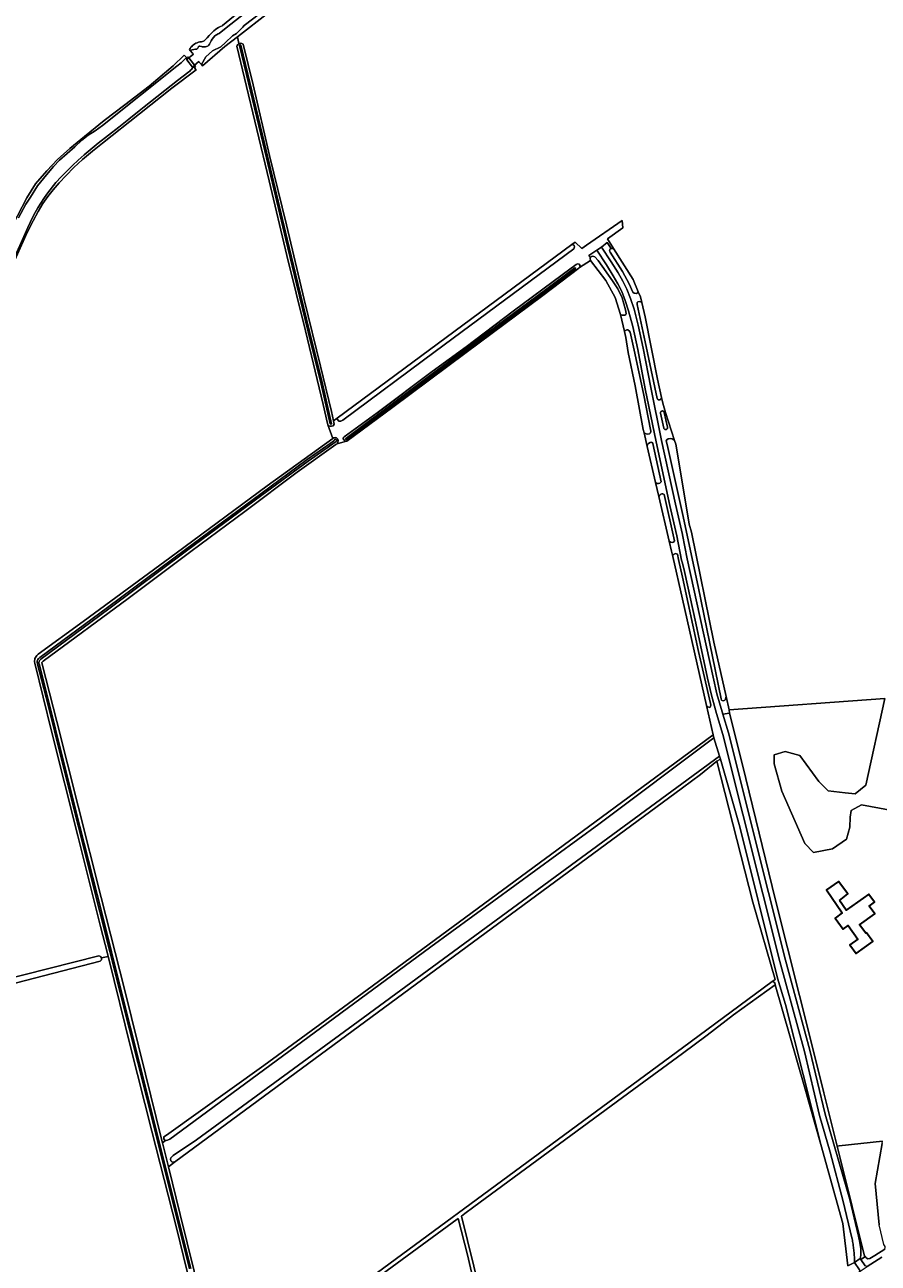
# Model space of a CAD drawing. Header units: metres. Extents: x 152737 to 157444, y 374779 to 378487.
# Tile 17 of 95: x 154656 to 155103, y 375383 to 376032. Entities that reach past the tile are written whole.
import ezdxf
from ezdxf.enums import TextEntityAlignment as Align

# ---------------------------------------------------------------- set-up
doc = ezdxf.new("R2010")
doc.units = ezdxf.units.M
for name, color, linetype, lineweight in [('B-XX-OG-BEBOUWING-GV', 7, 'Continuous', 35), ('B-XX-OG-BEBOUWING-T18', 10, 'Continuous', 18), ('B-XX-OG-TERREIN_CULTUURSCHEIDING-GV', 7, 'Continuous', 18), ('B-XX-OG-TOPOGRAFIE-GV', 7, 'Continuous', 18), ('B-XX-OG-TOPOGRAFIE-T18', 10, 'Continuous', 18), ('B-XX-OG-WATER-GV', 130, 'Continuous', 18), ('B-XX-OG-WATER_SLOOT-GV', 120, 'Continuous', 18), ('B-XX-OG-WEG-GV', 7, 'Continuous', 18)]:
    doc.layers.add(name, color=color, linetype=linetype, lineweight=lineweight)
doc.styles.add('NLCS-ISO-M-T18', font='NLCS-ISO.ttf', dxfattribs={"height": 1.8})

msp = doc.modelspace()

# ---------------------------------------------------------------- linework, layer by layer
at = {"layer": 'B-XX-OG-BEBOUWING-GV'}
msp.add_lwpolyline([(155082.174, 375573.074), (155086.669, 375576.502), (155081.789, 375583.111), (155075.393, 375578.586), (155083.699, 375566.563), (155079.973, 375563.871), (155084.18, 375558.054), (155086.76, 375559.922), (155091.828, 375552.868), (155087.697, 375549.878), (155091.003, 375545.309), (155099.753, 375551.64), (155096.429, 375556.234), (155096.015, 375555.935), (155092.785, 375560.399), (155100.652, 375566.091), (155097.722, 375570.142), (155100.601, 375572.222), (155097.671, 375576.272), (155097.572, 375576.408), (155085.792, 375567.932)], close=True, dxfattribs=at)
at = {"layer": 'B-XX-OG-TERREIN_CULTUURSCHEIDING-GV'}
for points in [[(154649.398, 375926.838), (154656.85, 375940.905), (154661.349, 375948.323), (154667.197, 375955.066), (154672.839, 375960.969), (154679.325, 375966.849), (154686.985, 375973.156), (154697.353, 375981.418), (154708.065, 375989.657), (154720.778, 375999.359), (154733.382, 376010.084), (154739.197, 376015.726), (154740.382, 376014.425), (154740.53, 376014.263), (154741.178, 376014.806), (154741.564, 376014.318), (154742.524, 376015.011), (154744.094, 376016.143), (154743.581, 376016.751), (154742.361, 376018.196), (154741.925, 376018.628), (154742.252, 376019.227), (154742.646, 376019.783), (154743.103, 376020.289), (154743.616, 376020.739), (154744.108, 376021.082), (154744.685, 376021.527), (154745.307, 376021.906), (154745.966, 376022.215), (154746.656, 376022.45), (154747.367, 376022.608), (154747.804, 376022.666), (154748.294, 376022.678), (154748.785, 376022.769), (154749.256, 376022.937), (154749.694, 376023.178), (154750.22, 376023.615), (154751.165, 376024.8), (154752.192, 376025.959), (154753.276, 376027.063), (154754.417, 376028.11), (154754.742, 376028.39), (154755.515, 376029.066), (154756.338, 376029.681), (154757.206, 376030.23), (154758.115, 376030.71), (154759.057, 376031.117), (154759.293, 376031.206), (154771.618, 376041.414)], [(154783.673, 376038.107), (154767.016, 376025.279), (154767.853, 376021.786), (154768.609, 376021.957), (154769.371, 376021.813), (154770.012, 376021.376), (154775.232, 376000.215), (154783.912, 375963.112), (154792.69, 375926.797), (154801.977, 375887.717), (154810.606, 375852.863), (154816.319, 375829.146), (154817.312, 375824.162), (154819.202, 375825.56), (154942.113, 375916.458), (154943.775, 375917.687), (154947.412, 375914.422), (154949.851, 375916.178), (154968.45, 375929.054), (154968.844, 375925.281), (154960.745, 375919.568), (154963.937, 375914.517), (154974.197, 375898.281), (154976.892, 375891.775), (154977.984, 375889.139), (154978.704, 375886.107), (154980.465, 375878.691), (154986.967, 375845.986), (154989.089, 375836.361), (154989.71, 375833.547), (154991.179, 375828.649), (154995.898, 375813.924), (154996.529, 375811.957), (155000, 375791.247), (155003.535, 375770.155), (155004.756, 375765.856), (155016.517, 375708.268), (155022.898, 375679.941), (155024.483, 375672.903), (155105.979, 375678.787)], [(154575.818, 375514.089), (154694.556, 375544.125), (154695.043, 375543.955), (154695.447, 375543.713), (154695.83, 375543.087), (154695.841, 375543.03), (154699.352, 375543.693), (154698.967, 375545.24), (154695.405, 375559.535), (154683.557, 375607.012), (154669.652, 375661.812), (154660.923, 375697.416), (154660.842, 375698.014), (154660.841, 375698.617), (154660.92, 375699.215), (154661.077, 375699.797), (154661.31, 375700.354), (154661.615, 375700.875), (154661.985, 375701.351), (154662.657, 375701.967), (154686.302, 375719.18), (154734.946, 375755.014), (154782.657, 375790.15), (154817.053, 375814.94), (154814.325, 375822.093), (154814.128, 375822.744), (154811.88, 375832.846), (154802.686, 375871.41), (154792.979, 375910.817), (154783.717, 375949.835), (154770.699, 376003.563), (154766.765, 376020.37), (154766.837, 376020.658), (154767.227, 376021.328), (154767.853, 376021.786), (154767.016, 376025.279), (154760.486, 376020.249), (154748.737, 376010.163), (154748.181, 376010.814), (154747.1, 376012.077), (154746.888, 376012.324), (154744.617, 376010.456), (154744.793, 376010.233), (154745.137, 376009.798), (154744.494, 376009.289), (154745.45, 376007.927), (154732.695, 375998.468), (154715.788, 375984.976), (154696.422, 375969.588), (154691.173, 375965.492), (154686.037, 375961.032), (154681.386, 375956.841), (154677.374, 375952.707), (154673.728, 375948.751), (154670.576, 375945.198), (154667.824, 375941.596), (154665.216, 375938.013), (154662.731, 375933.756), (154660.174, 375928.898), (154657.032, 375922.838), (154646.86, 375900.163)], [(155149.236, 375612.926), (155093.693, 375623.149), (155088.271, 375620.151), (155087.849, 375616.783), (155087.636, 375611.519), (155085.95, 375605.204), (155078.58, 375600.154), (155068.684, 375598.262), (155064.054, 375602.896), (155052.063, 375630.269), (155048.068, 375644.586), (155048.069, 375649.428), (155053.754, 375651.111), (155061.543, 375649.003), (155071.433, 375635.315), (155076.274, 375630.471), (155085.116, 375629.415), (155090.379, 375628.992), (155095.979, 375633.502), (155105.979, 375678.787), (155024.483, 375672.903), (155024.731, 375671.242), (155024.967, 375669.946), (155033.225, 375637.036), (155048.741, 375573.176), (155067.621, 375498.321), (155074.085, 375472.372), (155081.001, 375444.452), (155082.018, 375444.567), (155104.814, 375447.139)], [(155105.979, 375678.787), (155095.979, 375633.502), (155090.379, 375628.992), (155085.116, 375629.415), (155076.274, 375630.471), (155071.433, 375635.315), (155061.543, 375649.003), (155053.754, 375651.111), (155048.069, 375649.428), (155048.068, 375644.586), (155052.063, 375630.269), (155064.054, 375602.896), (155068.684, 375598.262), (155078.58, 375600.154), (155085.95, 375605.204), (155087.636, 375611.519), (155087.849, 375616.783), (155088.271, 375620.151), (155093.693, 375623.149), (155149.236, 375612.926)], [(154746.385, 375355.946), (154735.116, 375401.772), (154722.287, 375452.267), (154711.119, 375496.466), (154699.655, 375542.476), (154699.352, 375543.693), (154695.841, 375543.03), (154695.931, 375542.562), (154695.85, 375541.976), (154695.21, 375541.327), (154606.776, 375518.482)], [(155086.581, 375381.864), (155084.054, 375403.945), (155072.394, 375445.246), (155063.845, 375475.528), (155048.546, 375528.885), (155026.731, 375513.208), (155013.038, 375502.537), (155000, 375492.951), (154974.554, 375474.241), (154929.677, 375441.243), (154890.772, 375412.637), (154886.166, 375409.251), (154884.294, 375407.874), (154932.306, 375213.134)], [(155104.53, 375445.906), (155100.886, 375424.973), (155102.961, 375403.189)], [(154894.148, 375358.814), (154887.439, 375387.481), (154882.559, 375406.563), (154882.073, 375406.24), (154837.634, 375373.566)], [(155106, 375390.596), (155100.727, 375387.162), (155098.055, 375385.59), (155096.985, 375385.523), (155096.18, 375385.93), (155095.807, 375386.71), (155093.441, 375385.122), (155095.681, 375381.822)], [(155092.712, 375379.651), (155090.081, 375383.601), (155086.581, 375381.864)], [(155096.782, 375381.521), (155104.361, 375386.382)]]:
    msp.add_lwpolyline(points, dxfattribs=at)
for points in [[(154740.53, 376014.263), (154740.54, 376014.028), (154740.574, 376013.253), (154741.564, 376014.318), (154741.178, 376014.806)], [(154744.494, 376009.289), (154745.137, 376009.798), (154744.793, 376010.233), (154744.617, 376010.456), (154743.603, 376009.333)], [(154814.325, 375822.093), (154817.053, 375814.94), (154817.605, 375815.365), (154818.287, 375815.504), (154818.961, 375815.329), (154819.616, 375814.67), (154819.793, 375813.832), (154819.654, 375812.986), (154819.217, 375812.248), (154823.522, 375813.436), (154823.288, 375813.724), (154822.494, 375814.786), (154822.468, 375815.284), (154822.973, 375815.828), (154840.208, 375828.417), (154868.986, 375850.083), (154886.851, 375863.022), (154911.367, 375881.679), (154937.061, 375900.621), (154944.326, 375906.13), (154945.165, 375906.505), (154946.03, 375906.195), (154946.438, 375905.372), (154946.162, 375904.495), (154951.862, 375908.182), (154951.757, 375909.294), (154951.878, 375909.738), (154951.077, 375910.838), (154955.136, 375913.49), (154957.63, 375915.156), (154960.54, 375917.593), (154962.689, 375914.427), (154962.963, 375914.503), (154963.937, 375914.517), (154960.745, 375919.568), (154968.844, 375925.281), (154968.45, 375929.054), (154949.851, 375916.178), (154947.412, 375914.422), (154943.775, 375917.687), (154942.113, 375916.458), (154942.873, 375916.442), (154943.277, 375916.038), (154943.479, 375915.311), (154943.196, 375914.261), (154870.57, 375860.473), (154822.233, 375824.492), (154821.183, 375824.048), (154820.133, 375824.129), (154819.487, 375824.896), (154819.202, 375825.56), (154817.312, 375824.162), (154817.639, 375822.521), (154817.186, 375821.648), (154816.298, 375821.356), (154815.434, 375821.37), (154814.794, 375821.6)], [(155021.107, 375670.614), (155024.731, 375671.242), (155024.483, 375672.903), (155022.898, 375679.941), (155022.632, 375678.712), (155022.495, 375678.243), (155022.182, 375677.891), (155021.497, 375677.676), (155020.832, 375677.715), (155020.539, 375678.009), (155020.367, 375678.609), (155008.215, 375737.487), (155000, 375775.655), (154997.295, 375788.225), (154991.938, 375811.889), (154991.531, 375813.72), (154991.773, 375814.326), (154992.54, 375814.73), (154993.51, 375815.013), (154994.67, 375814.861), (154995.438, 375814.276), (154995.898, 375813.924), (154991.179, 375828.649), (154989.71, 375833.547), (154989.089, 375836.361), (154988.652, 375835.618), (154988.602, 375835.547), (154988.545, 375835.48), (154988.483, 375835.419), (154988.416, 375835.363), (154988.344, 375835.314), (154988.268, 375835.271), (154988.189, 375835.234), (154988.107, 375835.205), (154988.022, 375835.183), (154987.936, 375835.169), (154987.849, 375835.162), (154987.762, 375835.163), (154987.675, 375835.171), (154987.589, 375835.187), (154987.505, 375835.21), (154987.424, 375835.24), (154987.345, 375835.278), (154987.269, 375835.322), (154987.198, 375835.372), (154987.132, 375835.429), (154987.071, 375835.491), (154987.015, 375835.558), (154986.966, 375835.63), (154986.923, 375835.706), (154986.886, 375835.786), (154986.857, 375835.868), (154986.835, 375835.952), (154980.491, 375865.624), (154976.398, 375885.046), (154976.259, 375885.923), (154976.289, 375886.165), (154976.713, 375886.539), (154977.279, 375886.64), (154978.026, 375886.6), (154978.704, 375886.107), (154977.984, 375889.139), (154976.892, 375891.775), (154976.572, 375891.163), (154975.986, 375890.9), (154974.775, 375891.082), (154974.088, 375891.667), (154972.049, 375895.948), (154968.697, 375902.348), (154962.196, 375912.565), (154961.913, 375913.251), (154961.954, 375913.776), (154962.236, 375914.301), (154962.689, 375914.427), (154960.54, 375917.593), (154957.63, 375915.156), (154962.751, 375907.492), (154966.37, 375901.631), (154968.89, 375897.308), (154970.96, 375893.072), (154972.862, 375888.331), (154974.727, 375882.708), (154976.903, 375874.265), (154979.541, 375862.252), (154983.433, 375841.592), (154989.138, 375813.923), (154996.414, 375780.576), (155000, 375764.67), (155000.026, 375764.555), (155002.492, 375751.971), (155016.13, 375690.087), (155018.085, 375681.365), (155020.728, 375671.858)], [(154727.833, 375446.274), (154729.455, 375447.476), (154728.797, 375447.816), (154728.494, 375448.341), (154728.514, 375448.866), (154728.615, 375449.27), (154729.907, 375450.219), (154780.91, 375486.764), (154835.021, 375526.379), (154950.914, 375611.614), (155000, 375647.994), (155016.023, 375659.87), (155012.57, 375675.157), (155000, 375730.804), (154994.947, 375753.173), (154994.328, 375755.914), (154993.114, 375761.138), (154987.674, 375784.549), (154985.94, 375792.013), (154981.566, 375810.834), (154979.901, 375818.001), (154979.511, 375819.679), (154975.277, 375842.566), (154971.573, 375860.028), (154970.302, 375867.883), (154969.602, 375870.982), (154967.58, 375879.938), (154964.826, 375888.736), (154959.932, 375897.731), (154951.862, 375908.182), (154946.162, 375904.495), (154945.792, 375904.191), (154926.959, 375889.876), (154886.869, 375860.034), (154848.446, 375831.306), (154824.393, 375813.49), (154823.522, 375813.436), (154819.217, 375812.248), (154818.639, 375811.772), (154798.265, 375797.306), (154770.902, 375776.8), (154742.712, 375755.733), (154709.924, 375731.153), (154665.323, 375698.428), (154664.749, 375697.643), (154664.78, 375696.819), (154672.513, 375666.782), (154683.687, 375622.468), (154695.77, 375574.616), (154707.94, 375526.578), (154718.981, 375482.212), (154727.372, 375448.134)], [(154951.878, 375909.738), (154952.323, 375910.182), (154953.171, 375910.384), (154954.099, 375910.142), (154955.917, 375908.163), (154963.468, 375897.583), (154966.214, 375893.384), (154968.395, 375888.699), (154970.171, 375882.359), (154970.595, 375880.482), (154970.333, 375879.856), (154969.788, 375879.512), (154969.142, 375879.492), (154968.415, 375879.613), (154967.58, 375879.938), (154969.602, 375870.982), (154970.151, 375871.557), (154970.898, 375871.8), (154971.524, 375871.779), (154971.968, 375871.557), (154972.615, 375870.588), (154974.694, 375861.179), (154979.621, 375838.565), (154983.497, 375818.778), (154983.275, 375817.951), (154982.69, 375817.426), (154981.963, 375817.264), (154980.973, 375817.426), (154979.901, 375818.001), (154981.566, 375810.834), (154981.65, 375811.823), (154982.175, 375812.408), (154983.063, 375812.872), (154983.669, 375812.994), (154984.093, 375812.812), (154984.537, 375812.287), (154988.924, 375792.266), (154988.212, 375791.531), (154987.505, 375791.349), (154986.597, 375791.43), (154985.94, 375792.013), (154987.674, 375784.549), (154987.99, 375785.191), (154988.616, 375785.797), (154989.262, 375785.998), (154989.787, 375785.998), (154990.379, 375785.735), (154995.815, 375761.324), (154995.269, 375760.75), (154994.622, 375760.588), (154993.835, 375760.75), (154993.114, 375761.138), (154994.328, 375755.914), (154994.947, 375753.173), (154995.036, 375753.834), (154995.37, 375754.268), (154996.026, 375754.622), (154996.571, 375754.703), (154996.944, 375754.642), (154997.345, 375754.451), (154997.972, 375751.636), (155000, 375742.304), (155008.452, 375703.413), (155014.656, 375676.196), (155014.827, 375675.425), (155014.788, 375674.877), (155014.572, 375674.388), (155014.122, 375674.212), (155013.77, 375674.232), (155013.242, 375674.467), (155012.57, 375675.157), (155016.023, 375659.87), (155016.526, 375658.18), (155019.353, 375648.681), (155019.853, 375647), (155030.053, 375611.706), (155049.862, 375532.354), (155053.88, 375518.629), (155072.394, 375445.246), (155084.054, 375403.945), (155086.581, 375381.864), (155090.081, 375383.601), (155090.073, 375384.331), (155090.057, 375385.061), (155090.033, 375385.791), (155090.001, 375386.52), (155089.96, 375387.249), (155089.913, 375387.978), (155089.856, 375388.706), (155089.792, 375389.433), (155089.72, 375390.16), (155089.641, 375390.886), (155089.553, 375391.611), (155089.457, 375392.334), (155089.353, 375393.057), (155089.241, 375393.779), (155089.122, 375394.499), (155088.994, 375395.218), (155088.859, 375395.935), (155088.753, 375396.47), (155084.131, 375415.532), (155077.333, 375441.396), (155071.748, 375460.489), (155063.827, 375493.958), (155051.015, 375541.088), (155042.094, 375576.536), (155021.197, 375660.038), (155017.848, 375671.018), (155015.175, 375680.635), (155013.19, 375689.489), (155007.032, 375718.27), (155001.111, 375745.327), (155000, 375749.627), (154999.566, 375751.307), (154997.09, 375763.937), (154993.486, 375779.926), (154986.204, 375813.301), (154980.489, 375841.012), (154976.601, 375861.652), (154973.985, 375873.569), (154971.847, 375881.86), (154970.044, 375887.299), (154968.216, 375891.854), (154966.242, 375895.892), (154963.798, 375900.087), (154960.227, 375905.87), (154955.136, 375913.49), (154951.077, 375910.838)], [(154991.262, 375819.648), (154991.174, 375819.648), (154991.087, 375819.656), (154991.001, 375819.671), (154990.917, 375819.694), (154990.835, 375819.724), (154990.756, 375819.761), (154990.681, 375819.804), (154990.609, 375819.855), (154990.543, 375819.911), (154990.481, 375819.973), (154990.425, 375820.04), (154990.375, 375820.111), (154990.332, 375820.187), (154990.295, 375820.266), (154990.265, 375820.348), (154990.243, 375820.432), (154988.538, 375828.167), (154988.523, 375828.253), (154988.515, 375828.34), (154988.515, 375828.427), (154988.523, 375828.514), (154988.538, 375828.6), (154988.561, 375828.684), (154988.591, 375828.766), (154988.628, 375828.845), (154988.671, 375828.92), (154988.722, 375828.992), (154988.778, 375829.059), (154988.839, 375829.12), (154988.906, 375829.176), (154988.978, 375829.226), (154989.053, 375829.27), (154989.133, 375829.306), (154989.214, 375829.336), (154989.299, 375829.359), (154989.385, 375829.374), (154989.472, 375829.381), (154989.559, 375829.381), (154989.646, 375829.374), (154989.732, 375829.358), (154989.816, 375829.335), (154989.898, 375829.306), (154989.977, 375829.269), (154990.052, 375829.225), (154990.124, 375829.175), (154990.19, 375829.119), (154990.252, 375829.057), (154990.308, 375828.99), (154990.358, 375828.918), (154990.402, 375828.843), (154990.438, 375828.764), (154990.468, 375828.682), (154990.491, 375828.598), (154992.196, 375820.863), (154992.211, 375820.777), (154992.218, 375820.69), (154992.218, 375820.602), (154992.21, 375820.516), (154992.195, 375820.43), (154992.172, 375820.345), (154992.142, 375820.264), (154992.106, 375820.184), (154992.062, 375820.109), (154992.012, 375820.038), (154991.955, 375819.971), (154991.894, 375819.909), (154991.827, 375819.853), (154991.755, 375819.803), (154991.68, 375819.76), (154991.601, 375819.723), (154991.519, 375819.693), (154991.434, 375819.671), (154991.348, 375819.656)], [(155093.11, 375385.61), (155093.441, 375385.122), (155095.807, 375386.71), (155095.393, 375386.878), (155082.547, 375438.214), (155081.001, 375444.452), (155074.085, 375472.372), (155067.621, 375498.321), (155048.741, 375573.176), (155033.225, 375637.036), (155024.967, 375669.946), (155024.731, 375671.242), (155021.107, 375670.614), (155024.089, 375660.84), (155045.004, 375577.266), (155053.917, 375541.848), (155066.735, 375494.698), (155074.65, 375461.257), (155086.141, 375421.966), (155087.612, 375416.45), (155092.18, 375397.412), (155092.933, 375394.042), (155093.401, 375390.621), (155093.408, 375390.555), (155093.438, 375390.201), (155093.461, 375389.847), (155093.475, 375389.492), (155093.482, 375389.136), (155093.481, 375388.781), (155093.471, 375388.426), (155093.454, 375388.071), (155093.429, 375387.716), (155093.395, 375387.363), (155093.354, 375387.01), (155093.305, 375386.658), (155093.248, 375386.307), (155093.183, 375385.958)], [(154730.962, 375433.635), (154734.169, 375436), (154732.775, 375436.176), (154732.25, 375436.822), (154732.007, 375437.67), (154732.25, 375438.397), (154733.461, 375439.528), (154745.656, 375447.725), (154830.337, 375509.711), (155019.353, 375648.681), (155016.526, 375658.18), (154956.308, 375612.957), (154868.316, 375548.791), (154774.126, 375479.334), (154731.604, 375448.18), (154730.513, 375447.554), (154729.726, 375447.453), (154729.455, 375447.476), (154727.833, 375446.274)], [(154756.183, 375327.964), (154757.388, 375323.803), (154758.03, 375323.559), (154758.494, 375323.053), (154758.628, 375322.735), (154759.657, 375318.854), (154762.165, 375320.702), (155000, 375495.996), (155046.998, 375530.635), (155048.554, 375531.782), (155036.81, 375572.199), (155018.093, 375646.01), (155009.407, 375638.96), (155000, 375632.023), (154734.169, 375436), (154730.962, 375433.635), (154737.161, 375408.603), (154748.028, 375364.25), (154756.847, 375329.251), (154756.843, 375328.466)], [(155046.998, 375530.635), (155047.553, 375530.556), (155048.101, 375530.242), (155048.375, 375529.812), (155048.531, 375529.46), (155048.546, 375528.885), (155063.845, 375475.528), (155072.394, 375445.246), (155053.88, 375518.629), (155049.862, 375532.354), (155030.053, 375611.706), (155019.853, 375647), (155018.093, 375646.01), (155036.81, 375572.199), (155048.554, 375531.782)], [(155082.174, 375573.074), (155085.792, 375567.932), (155097.572, 375576.408), (155097.671, 375576.272), (155100.601, 375572.222), (155097.722, 375570.142), (155100.652, 375566.091), (155092.785, 375560.399), (155096.015, 375555.935), (155096.429, 375556.234), (155099.753, 375551.64), (155091.003, 375545.309), (155087.697, 375549.878), (155091.828, 375552.868), (155086.76, 375559.922), (155084.18, 375558.054), (155079.973, 375563.871), (155083.699, 375566.563), (155075.393, 375578.586), (155081.789, 375583.111), (155086.669, 375576.502)], [(155095.807, 375386.71), (155096.18, 375385.93), (155096.985, 375385.523), (155098.055, 375385.59), (155100.727, 375387.162), (155106, 375390.596), (155106.138, 375391.447), (155106.057, 375391.884), (155105.508, 375393.025), (155102.961, 375403.189), (155100.886, 375424.973), (155104.53, 375445.906), (155104.814, 375447.139), (155082.018, 375444.567), (155081.001, 375444.452), (155082.547, 375438.214), (155095.393, 375386.878)]]:
    msp.add_lwpolyline(points, close=True, dxfattribs=at)
at = {"layer": 'B-XX-OG-TOPOGRAFIE-GV'}
msp.add_lwpolyline([(154743.603, 376009.333), (154744.617, 376010.456), (154742.883, 376012.65), (154741.632, 376014.231), (154741.564, 376014.318), (154740.574, 376013.253)], close=True, dxfattribs=at)
at = {"layer": 'B-XX-OG-WATER-GV'}
for points in [[(154770.887, 376037.65), (154761.119, 376029.982), (154757.518, 376026.996), (154756.985, 376026.781), (154756.122, 376026.365), (154755.298, 376025.878), (154755.169, 376025.737), (154754.489, 376024.923), (154753.871, 376024.06), (154753.321, 376023.152), (154753.147, 376022.831), (154752.654, 376021.784), (154752.416, 376021.35), (154752.112, 376020.959), (154751.749, 376020.622), (154751.336, 376020.348), (154750.885, 376020.144), (154750.407, 376020.015), (154749.914, 376019.964), (154749.424, 376019.975), (154748.594, 376020.055), (154748.167, 376020.128), (154747.358, 376020.328), (154747.107, 376020.337), (154746.677, 376020.124), (154746.468, 376019.692), (154746.281, 376019.313), (154746.06, 376019.069), (154745.787, 376018.886), (154745.478, 376018.773), (154745.15, 376018.738), (154744.225, 376018.637), (154743.284, 376018.455), (154742.361, 376018.196), (154743.581, 376016.751), (154744.094, 376016.143), (154742.524, 376015.011), (154741.564, 376014.318), (154741.632, 376014.231), (154742.883, 376012.65), (154744.617, 376010.456), (154746.888, 376012.324), (154747.1, 376012.077), (154748.181, 376010.814), (154750.54, 376014.886), (154754.055, 376018.029), (154758.445, 376020.002), (154760.895, 376022.379), (154764.559, 376025.735), (154766.501, 376026.974), (154769.912, 376030.412), (154770.658, 376031.162), (154789.52, 376045.885)], [(154637.928, 375882.371), (154657.294, 375925.518), (154658.511, 375928.12), (154659.8, 375930.686), (154661.16, 375933.215), (154662.59, 375935.706), (154664.089, 375938.156), (154665.655, 375940.563), (154667.288, 375942.925), (154668.986, 375945.241), (154670.748, 375947.509), (154671.99, 375949.034), (154674.844, 375952.026), (154677.755, 375954.963), (154680.722, 375957.843), (154683.744, 375960.665), (154686.82, 375963.428), (154689.949, 375966.132), (154693.13, 375968.774), (154694.179, 375969.622), (154699.597, 375973.732), (154704.966, 375977.906), (154710.286, 375982.142), (154715.556, 375986.441), (154718.162, 375988.606), (154735.755, 376002.437), (154741.586, 376006.981), (154742.101, 376007.338), (154742.568, 376007.757), (154742.976, 376008.233), (154743.322, 376008.757), (154743.603, 376009.333), (154740.574, 376013.253), (154740.54, 376014.028), (154740.53, 376014.263), (154740.382, 376014.425), (154737.552, 376011.736), (154735.39, 376009.973), (154696.373, 375978.907), (154692.553, 375976.056), (154688.965, 375973.729), (154685.608, 375971.112), (154682.022, 375967.74), (154673.923, 375960.705), (154670.742, 375957.451), (154667.1, 375953.094), (154662.418, 375947.343), (154658.665, 375941.362), (154656.354, 375937.704), (154652.488, 375930.564)], [(154742.66, 375380.464), (154731.229, 375426.416), (154720.373, 375469.821), (154706.419, 375525.146), (154695.834, 375567.246), (154684.566, 375611.849), (154675.207, 375649.344), (154668.695, 375675.529), (154663.196, 375697.058), (154663.156, 375697.301), (154663.149, 375697.726), (154663.222, 375698.146), (154663.371, 375698.544), (154663.593, 375698.908), (154663.878, 375699.224), (154664.218, 375699.481), (154699.685, 375725.707), (154740.422, 375756.08), (154779.867, 375785.229), (154804.163, 375803.159), (154818.756, 375813.337), (154819.03, 375813.697), (154819.009, 375814.149), (154818.704, 375814.482), (154818.255, 375814.543), (154817.791, 375814.169), (154817.529, 375813.725), (154815.559, 375812.426), (154803.59, 375803.958), (154779.284, 375786.02), (154739.837, 375756.869), (154699.099, 375726.496), (154663.633, 375700.271), (154663.247, 375700.014), (154662.911, 375699.696), (154662.634, 375699.324), (154662.425, 375698.91), (154662.29, 375698.466), (154662.233, 375698.006), (154662.256, 375697.543), (154662.358, 375697.091), (154662.441, 375696.866), (154667.939, 375675.339), (154674.451, 375649.156), (154683.81, 375611.659), (154695.078, 375567.056), (154705.664, 375524.955), (154719.617, 375469.631), (154730.473, 375426.228), (154741.904, 375380.274)], [(154606.776, 375518.482), (154695.21, 375541.327), (154695.85, 375541.976), (154695.931, 375542.562), (154695.841, 375543.03), (154695.83, 375543.087), (154695.447, 375543.713), (154695.043, 375543.955), (154694.556, 375544.125), (154575.818, 375514.089)], [(154932.306, 375213.134), (154884.294, 375407.874), (154886.166, 375409.251), (154890.772, 375412.637), (154929.677, 375441.243), (154974.554, 375474.241), (155000, 375492.951), (155013.038, 375502.537), (155026.731, 375513.208), (155048.546, 375528.885), (155048.531, 375529.46), (155048.375, 375529.812), (155048.101, 375530.242), (155047.553, 375530.556), (155046.998, 375530.635), (155000, 375495.996), (154762.165, 375320.702)], [(154837.634, 375373.566), (154882.073, 375406.24), (154882.559, 375406.563), (154887.439, 375387.481), (154894.148, 375358.814)]]:
    msp.add_lwpolyline(points, dxfattribs=at)
for points in [[(154768.804, 376020.854), (154768.52, 376021.243), (154768.085, 376021.037), (154768.074, 376020.741), (154771.804, 376005.502), (154781.414, 375965.524), (154792.428, 375919.211), (154797.992, 375895.944), (154804.049, 375870.852), (154810.884, 375843.453), (154815.573, 375822.608), (154815.913, 375822.249), (154816.36, 375822.624), (154811.635, 375843.631), (154804.798, 375871.036), (154798.742, 375896.124), (154793.179, 375919.39), (154782.165, 375965.703), (154772.554, 376005.684)], [(154942.113, 375916.458), (154819.202, 375825.56), (154819.487, 375824.896), (154820.133, 375824.129), (154821.183, 375824.048), (154822.233, 375824.492), (154870.57, 375860.473), (154943.196, 375914.261), (154943.479, 375915.311), (154943.277, 375916.038), (154942.873, 375916.442)], [(154976.892, 375891.775), (154974.197, 375898.281), (154963.937, 375914.517), (154962.963, 375914.503), (154962.689, 375914.427), (154962.236, 375914.301), (154961.954, 375913.776), (154961.913, 375913.251), (154962.196, 375912.565), (154968.697, 375902.348), (154972.049, 375895.948), (154974.088, 375891.667), (154974.775, 375891.082), (154975.986, 375890.9), (154976.572, 375891.163)], [(154951.862, 375908.182), (154959.932, 375897.731), (154964.826, 375888.736), (154967.58, 375879.938), (154968.415, 375879.613), (154969.142, 375879.492), (154969.788, 375879.512), (154970.333, 375879.856), (154970.595, 375880.482), (154970.171, 375882.359), (154968.395, 375888.699), (154966.214, 375893.384), (154963.468, 375897.583), (154955.917, 375908.163), (154954.099, 375910.142), (154953.171, 375910.384), (154952.323, 375910.182), (154951.878, 375909.738), (154951.757, 375909.294)], [(154879.702, 375855.651), (154903.372, 375873.315), (154928.858, 375892.217), (154943.962, 375903.789), (154944.171, 375904.011), (154943.734, 375904.373), (154928.362, 375892.884), (154902.875, 375873.982), (154879.204, 375856.318), (154851.603, 375835.746), (154823.74, 375815.007), (154823.661, 375814.842), (154823.734, 375814.492), (154824.275, 375814.375), (154852.1, 375835.079)], [(154989.089, 375836.361), (154986.967, 375845.986), (154980.465, 375878.691), (154978.704, 375886.107), (154978.026, 375886.6), (154977.279, 375886.64), (154976.713, 375886.539), (154976.289, 375886.165), (154976.259, 375885.923), (154976.398, 375885.046), (154980.491, 375865.624), (154986.835, 375835.952), (154986.857, 375835.868), (154986.886, 375835.786), (154986.923, 375835.706), (154986.966, 375835.63), (154987.015, 375835.558), (154987.071, 375835.491), (154987.132, 375835.429), (154987.198, 375835.372), (154987.269, 375835.322), (154987.345, 375835.278), (154987.424, 375835.24), (154987.505, 375835.21), (154987.589, 375835.187), (154987.675, 375835.171), (154987.762, 375835.163), (154987.849, 375835.162), (154987.936, 375835.169), (154988.022, 375835.183), (154988.107, 375835.205), (154988.189, 375835.234), (154988.268, 375835.271), (154988.344, 375835.314), (154988.416, 375835.363), (154988.483, 375835.419), (154988.545, 375835.48), (154988.602, 375835.547), (154988.652, 375835.618)], [(154969.602, 375870.982), (154970.302, 375867.883), (154971.573, 375860.028), (154975.277, 375842.566), (154979.511, 375819.679), (154979.901, 375818.001), (154980.973, 375817.426), (154981.963, 375817.264), (154982.69, 375817.426), (154983.275, 375817.951), (154983.497, 375818.778), (154979.621, 375838.565), (154974.694, 375861.179), (154972.615, 375870.588), (154971.968, 375871.557), (154971.524, 375871.779), (154970.898, 375871.8), (154970.151, 375871.557)], [(154991.262, 375819.648), (154991.348, 375819.656), (154991.434, 375819.671), (154991.519, 375819.693), (154991.601, 375819.723), (154991.68, 375819.76), (154991.755, 375819.803), (154991.827, 375819.853), (154991.894, 375819.909), (154991.955, 375819.971), (154992.012, 375820.038), (154992.062, 375820.109), (154992.106, 375820.184), (154992.142, 375820.264), (154992.172, 375820.345), (154992.195, 375820.43), (154992.21, 375820.516), (154992.218, 375820.602), (154992.218, 375820.69), (154992.211, 375820.777), (154992.196, 375820.863), (154990.491, 375828.598), (154990.468, 375828.682), (154990.438, 375828.764), (154990.402, 375828.843), (154990.358, 375828.918), (154990.308, 375828.99), (154990.252, 375829.057), (154990.19, 375829.119), (154990.124, 375829.175), (154990.052, 375829.225), (154989.977, 375829.269), (154989.898, 375829.306), (154989.816, 375829.335), (154989.732, 375829.358), (154989.646, 375829.374), (154989.559, 375829.381), (154989.472, 375829.381), (154989.385, 375829.374), (154989.299, 375829.359), (154989.214, 375829.336), (154989.133, 375829.306), (154989.053, 375829.27), (154988.978, 375829.226), (154988.906, 375829.176), (154988.839, 375829.12), (154988.778, 375829.059), (154988.722, 375828.992), (154988.671, 375828.92), (154988.628, 375828.845), (154988.591, 375828.766), (154988.561, 375828.684), (154988.538, 375828.6), (154988.523, 375828.514), (154988.515, 375828.427), (154988.515, 375828.34), (154988.523, 375828.253), (154988.538, 375828.167), (154990.243, 375820.432), (154990.265, 375820.348), (154990.295, 375820.266), (154990.332, 375820.187), (154990.375, 375820.111), (154990.425, 375820.04), (154990.481, 375819.973), (154990.543, 375819.911), (154990.609, 375819.855), (154990.681, 375819.804), (154990.756, 375819.761), (154990.835, 375819.724), (154990.917, 375819.694), (154991.001, 375819.671), (154991.087, 375819.656), (154991.174, 375819.648)], [(154981.566, 375810.834), (154985.94, 375792.013), (154986.597, 375791.43), (154987.505, 375791.349), (154988.212, 375791.531), (154988.924, 375792.266), (154984.537, 375812.287), (154984.093, 375812.812), (154983.669, 375812.994), (154983.063, 375812.872), (154982.175, 375812.408), (154981.65, 375811.823)], [(155022.898, 375679.941), (155016.517, 375708.268), (155004.756, 375765.856), (155003.535, 375770.155), (155000, 375791.247), (154996.529, 375811.957), (154995.898, 375813.924), (154995.438, 375814.276), (154994.67, 375814.861), (154993.51, 375815.013), (154992.54, 375814.73), (154991.773, 375814.326), (154991.531, 375813.72), (154991.938, 375811.889), (154997.295, 375788.225), (155000, 375775.655), (155008.215, 375737.487), (155020.367, 375678.609), (155020.539, 375678.009), (155020.832, 375677.715), (155021.497, 375677.676), (155022.182, 375677.891), (155022.495, 375678.243), (155022.632, 375678.712)], [(154987.674, 375784.549), (154993.114, 375761.138), (154993.835, 375760.75), (154994.622, 375760.588), (154995.269, 375760.75), (154995.815, 375761.324), (154990.379, 375785.735), (154989.787, 375785.998), (154989.262, 375785.998), (154988.616, 375785.797), (154987.99, 375785.191)], [(154994.947, 375753.173), (155000, 375730.804), (155012.57, 375675.157), (155013.242, 375674.467), (155013.77, 375674.232), (155014.122, 375674.212), (155014.572, 375674.388), (155014.788, 375674.877), (155014.827, 375675.425), (155014.656, 375676.196), (155008.452, 375703.413), (155000, 375742.304), (154997.972, 375751.636), (154997.345, 375754.451), (154996.944, 375754.642), (154996.571, 375754.703), (154996.026, 375754.622), (154995.37, 375754.268), (154995.036, 375753.834)], [(154729.455, 375447.476), (154729.726, 375447.453), (154730.513, 375447.554), (154731.604, 375448.18), (154774.126, 375479.334), (154868.316, 375548.791), (154956.308, 375612.957), (155016.526, 375658.18), (155016.023, 375659.87), (155000, 375647.994), (154950.914, 375611.614), (154835.021, 375526.379), (154780.91, 375486.764), (154729.907, 375450.219), (154728.615, 375449.27), (154728.514, 375448.866), (154728.494, 375448.341), (154728.797, 375447.816)], [(154734.169, 375436), (155000, 375632.023), (155009.407, 375638.96), (155018.093, 375646.01), (155019.853, 375647), (155019.353, 375648.681), (154830.337, 375509.711), (154745.656, 375447.725), (154733.461, 375439.528), (154732.25, 375438.397), (154732.007, 375437.67), (154732.25, 375436.822), (154732.775, 375436.176)]]:
    msp.add_lwpolyline(points, close=True, dxfattribs=at)
at = {"layer": 'B-XX-OG-WATER_SLOOT-GV'}
for points in [[(154789.52, 376045.885), (154770.658, 376031.162), (154769.912, 376030.412), (154766.501, 376026.974), (154764.559, 376025.735), (154760.895, 376022.379), (154758.445, 376020.002), (154754.055, 376018.029), (154750.54, 376014.886), (154748.181, 376010.814), (154748.737, 376010.163), (154760.486, 376020.249), (154767.016, 376025.279), (154783.673, 376038.107)], [(154742.252, 376019.227), (154741.925, 376018.628), (154742.361, 376018.196), (154743.284, 376018.455), (154744.225, 376018.637), (154745.15, 376018.738), (154745.478, 376018.773), (154745.787, 376018.886), (154746.06, 376019.069), (154746.281, 376019.313), (154746.468, 376019.692), (154746.677, 376020.124), (154747.107, 376020.337), (154747.358, 376020.328), (154748.167, 376020.128), (154748.594, 376020.055), (154749.424, 376019.975), (154749.914, 376019.964), (154750.407, 376020.015), (154750.885, 376020.144), (154751.336, 376020.348), (154751.749, 376020.622), (154752.112, 376020.959), (154752.416, 376021.35), (154752.654, 376021.784), (154753.147, 376022.831), (154753.321, 376023.152), (154753.871, 376024.06), (154754.489, 376024.923), (154755.169, 376025.737), (154755.298, 376025.878), (154756.122, 376026.365), (154756.985, 376026.781), (154757.518, 376026.996), (154761.119, 376029.982), (154770.887, 376037.65)], [(154771.618, 376041.414), (154759.293, 376031.206), (154759.057, 376031.117), (154758.115, 376030.71), (154757.206, 376030.23), (154756.338, 376029.681), (154755.515, 376029.066), (154754.742, 376028.39), (154754.417, 376028.11), (154753.276, 376027.063), (154752.192, 376025.959), (154751.165, 376024.8), (154750.22, 376023.615), (154749.694, 376023.178), (154749.256, 376022.937), (154748.785, 376022.769), (154748.294, 376022.678), (154747.804, 376022.666), (154747.367, 376022.608), (154746.656, 376022.45), (154745.966, 376022.215), (154745.307, 376021.906), (154744.685, 376021.527), (154744.108, 376021.082), (154743.616, 376020.739), (154743.103, 376020.289), (154742.646, 376019.783), (154742.252, 376019.227)], [(154652.488, 375930.564), (154656.354, 375937.704), (154658.665, 375941.362), (154662.418, 375947.343), (154667.1, 375953.094), (154670.742, 375957.451), (154673.923, 375960.705), (154682.022, 375967.74), (154685.608, 375971.112), (154688.965, 375973.729), (154692.553, 375976.056), (154696.373, 375978.907), (154735.39, 376009.973), (154737.552, 376011.736), (154740.382, 376014.425), (154739.197, 376015.726), (154733.382, 376010.084), (154720.778, 375999.359), (154708.065, 375989.657), (154697.353, 375981.418), (154686.985, 375973.156), (154679.325, 375966.849), (154672.839, 375960.969), (154667.197, 375955.066), (154661.349, 375948.323), (154656.85, 375940.905), (154649.398, 375926.838)], [(154646.86, 375900.163), (154657.032, 375922.838), (154660.174, 375928.898), (154662.731, 375933.756), (154665.216, 375938.013), (154667.824, 375941.596), (154670.576, 375945.198), (154673.728, 375948.751), (154677.374, 375952.707), (154681.386, 375956.841), (154686.037, 375961.032), (154691.173, 375965.492), (154696.422, 375969.588), (154715.788, 375984.976), (154732.695, 375998.468), (154745.45, 376007.927), (154744.494, 376009.289), (154743.603, 376009.333), (154743.322, 376008.757), (154742.976, 376008.233), (154742.568, 376007.757), (154742.101, 376007.338), (154741.586, 376006.981), (154735.755, 376002.437), (154718.162, 375988.606), (154715.556, 375986.441), (154710.286, 375982.142), (154704.966, 375977.906), (154699.597, 375973.732), (154694.179, 375969.622), (154693.13, 375968.774), (154689.949, 375966.132), (154686.82, 375963.428), (154683.744, 375960.665), (154680.722, 375957.843), (154677.755, 375954.963), (154674.844, 375952.026), (154671.99, 375949.034), (154670.748, 375947.509), (154668.986, 375945.241), (154667.288, 375942.925), (154665.655, 375940.563), (154664.089, 375938.156), (154662.59, 375935.706), (154661.16, 375933.215), (154659.8, 375930.686), (154658.511, 375928.12), (154657.294, 375925.518), (154637.928, 375882.371)], [(154748.028, 375364.25), (154737.161, 375408.603), (154730.962, 375433.635), (154727.833, 375446.274), (154727.372, 375448.134), (154718.981, 375482.212), (154707.94, 375526.578), (154695.77, 375574.616), (154683.687, 375622.468), (154672.513, 375666.782), (154664.78, 375696.819), (154664.749, 375697.643), (154665.323, 375698.428), (154709.924, 375731.153), (154742.712, 375755.733), (154770.902, 375776.8), (154798.265, 375797.306), (154818.639, 375811.772), (154819.217, 375812.248), (154819.654, 375812.986), (154819.793, 375813.832), (154819.616, 375814.67), (154818.961, 375815.329), (154818.287, 375815.504), (154817.605, 375815.365), (154817.053, 375814.94), (154782.657, 375790.15), (154734.946, 375755.014), (154686.302, 375719.18), (154662.657, 375701.967), (154661.985, 375701.351), (154661.615, 375700.875), (154661.31, 375700.354), (154661.077, 375699.797), (154660.92, 375699.215), (154660.841, 375698.617), (154660.842, 375698.014), (154660.923, 375697.416), (154669.652, 375661.812), (154683.557, 375607.012), (154695.405, 375559.535), (154698.967, 375545.24), (154699.352, 375543.693), (154699.655, 375542.476), (154711.119, 375496.466), (154722.287, 375452.267), (154735.116, 375401.772), (154746.385, 375355.946)], [(154741.904, 375380.274), (154730.473, 375426.228), (154719.617, 375469.631), (154705.664, 375524.955), (154695.078, 375567.056), (154683.81, 375611.659), (154674.451, 375649.156), (154667.939, 375675.339), (154662.441, 375696.866), (154662.358, 375697.091), (154662.256, 375697.543), (154662.233, 375698.006), (154662.29, 375698.466), (154662.425, 375698.91), (154662.634, 375699.324), (154662.911, 375699.696), (154663.247, 375700.014), (154663.633, 375700.271), (154699.099, 375726.496), (154739.837, 375756.869), (154779.284, 375786.02), (154803.59, 375803.958), (154815.559, 375812.426), (154817.529, 375813.725), (154817.791, 375814.169), (154818.255, 375814.543), (154818.704, 375814.482), (154819.009, 375814.149), (154819.03, 375813.697), (154818.756, 375813.337), (154804.163, 375803.159), (154779.867, 375785.229), (154740.422, 375756.08), (154699.685, 375725.707), (154664.218, 375699.481), (154663.878, 375699.224), (154663.593, 375698.908), (154663.371, 375698.544), (154663.222, 375698.146), (154663.149, 375697.726), (154663.156, 375697.301), (154663.196, 375697.058), (154668.695, 375675.529), (154675.207, 375649.344), (154684.566, 375611.849), (154695.834, 375567.246), (154706.419, 375525.146), (154720.373, 375469.821), (154731.229, 375426.416), (154742.66, 375380.464)]]:
    msp.add_lwpolyline(points, dxfattribs=at)
for points in [[(154814.325, 375822.093), (154814.794, 375821.6), (154815.434, 375821.37), (154816.298, 375821.356), (154817.186, 375821.648), (154817.639, 375822.521), (154817.312, 375824.162), (154816.319, 375829.146), (154810.606, 375852.863), (154801.977, 375887.717), (154792.69, 375926.797), (154783.912, 375963.112), (154775.232, 376000.215), (154770.012, 376021.376), (154769.371, 376021.813), (154768.609, 376021.957), (154767.853, 376021.786), (154767.227, 376021.328), (154766.837, 376020.658), (154766.765, 376020.37), (154770.699, 376003.563), (154783.717, 375949.835), (154792.979, 375910.817), (154802.686, 375871.41), (154811.88, 375832.846), (154814.128, 375822.744)], [(154768.804, 376020.854), (154772.554, 376005.684), (154782.165, 375965.703), (154793.179, 375919.39), (154798.742, 375896.124), (154804.798, 375871.036), (154811.635, 375843.631), (154816.36, 375822.624), (154815.913, 375822.249), (154815.573, 375822.608), (154810.884, 375843.453), (154804.049, 375870.852), (154797.992, 375895.944), (154792.428, 375919.211), (154781.414, 375965.524), (154771.804, 376005.502), (154768.074, 376020.741), (154768.085, 376021.037), (154768.52, 376021.243)], [(154823.522, 375813.436), (154824.393, 375813.49), (154848.446, 375831.306), (154886.869, 375860.034), (154926.959, 375889.876), (154945.792, 375904.191), (154946.162, 375904.495), (154946.438, 375905.372), (154946.03, 375906.195), (154945.165, 375906.505), (154944.326, 375906.13), (154937.061, 375900.621), (154911.367, 375881.679), (154886.851, 375863.022), (154868.986, 375850.083), (154840.208, 375828.417), (154822.973, 375815.828), (154822.468, 375815.284), (154822.494, 375814.786), (154823.288, 375813.724)], [(154879.702, 375855.651), (154852.1, 375835.079), (154824.275, 375814.375), (154823.734, 375814.492), (154823.661, 375814.842), (154823.74, 375815.007), (154851.603, 375835.746), (154879.204, 375856.318), (154902.875, 375873.982), (154928.362, 375892.884), (154943.734, 375904.373), (154944.171, 375904.011), (154943.962, 375903.789), (154928.858, 375892.217), (154903.372, 375873.315)]]:
    msp.add_lwpolyline(points, close=True, dxfattribs=at)
at = {"layer": 'B-XX-OG-WEG-GV'}
for points in [[(155090.081, 375383.601), (155093.11, 375385.61), (155093.183, 375385.958), (155093.248, 375386.307), (155093.305, 375386.658), (155093.354, 375387.01), (155093.395, 375387.363), (155093.429, 375387.716), (155093.454, 375388.071), (155093.471, 375388.426), (155093.481, 375388.781), (155093.482, 375389.136), (155093.475, 375389.492), (155093.461, 375389.847), (155093.438, 375390.201), (155093.408, 375390.555), (155093.401, 375390.621), (155092.933, 375394.042), (155092.18, 375397.412), (155087.612, 375416.45), (155086.141, 375421.966), (155074.65, 375461.257), (155066.735, 375494.698), (155053.917, 375541.848), (155045.004, 375577.266), (155024.089, 375660.84), (155021.107, 375670.614), (155020.728, 375671.858), (155018.085, 375681.365), (155016.13, 375690.087), (155002.492, 375751.971), (155000.026, 375764.555), (155000, 375764.67), (154996.414, 375780.576), (154989.138, 375813.923), (154983.433, 375841.592), (154979.541, 375862.252), (154976.903, 375874.265), (154974.727, 375882.708), (154972.862, 375888.331), (154970.96, 375893.072), (154968.89, 375897.308), (154966.37, 375901.631), (154962.751, 375907.492), (154957.63, 375915.156), (154955.136, 375913.49), (154960.227, 375905.87), (154963.798, 375900.087), (154966.242, 375895.892), (154968.216, 375891.854), (154970.044, 375887.299), (154971.847, 375881.86), (154973.985, 375873.569), (154976.601, 375861.652), (154980.489, 375841.012), (154986.204, 375813.301), (154993.486, 375779.926), (154997.09, 375763.937), (154999.566, 375751.307), (155000, 375749.627), (155001.111, 375745.327), (155007.032, 375718.27), (155013.19, 375689.489), (155015.175, 375680.635), (155017.848, 375671.018), (155021.197, 375660.038), (155042.094, 375576.536), (155051.015, 375541.088), (155063.827, 375493.958), (155071.748, 375460.489), (155077.333, 375441.396), (155084.131, 375415.532), (155088.753, 375396.47), (155088.859, 375395.935), (155088.994, 375395.218), (155089.122, 375394.499), (155089.241, 375393.779), (155089.353, 375393.057), (155089.457, 375392.334), (155089.553, 375391.611), (155089.641, 375390.886), (155089.72, 375390.16), (155089.792, 375389.433), (155089.856, 375388.706), (155089.913, 375387.978), (155089.96, 375387.249), (155090.001, 375386.52), (155090.033, 375385.791), (155090.057, 375385.061), (155090.073, 375384.331)], [(155092.5, 375378.599), (155096.782, 375381.521), (155095.681, 375381.822), (155093.441, 375385.122), (155093.11, 375385.61), (155090.081, 375383.601), (155092.712, 375379.651)]]:
    msp.add_lwpolyline(points, close=True, dxfattribs=at)
msp.add_lwpolyline([(155104.361, 375386.382), (155096.782, 375381.521)], dxfattribs=at)

# ---------------------------------------------------------------- texts
at = {"layer": 'B-XX-OG-BEBOUWING-T18', "style": 'NLCS-ISO-M-T18'}
msp.add_text('3', height=0.0018, rotation=36, dxfattribs=at).set_placement((155094.809, 375564.949), align=Align.MIDDLE_CENTER)
at = {"layer": 'B-XX-OG-TOPOGRAFIE-T18', "style": 'NLCS-ISO-M-T18'}
msp.add_text('de Liesende', height=0.0018, rotation=285.2, dxfattribs=at).set_placement((155054.997, 375532.443), align=Align.MIDDLE_CENTER)

doc.saveas('drawing.dxf')
